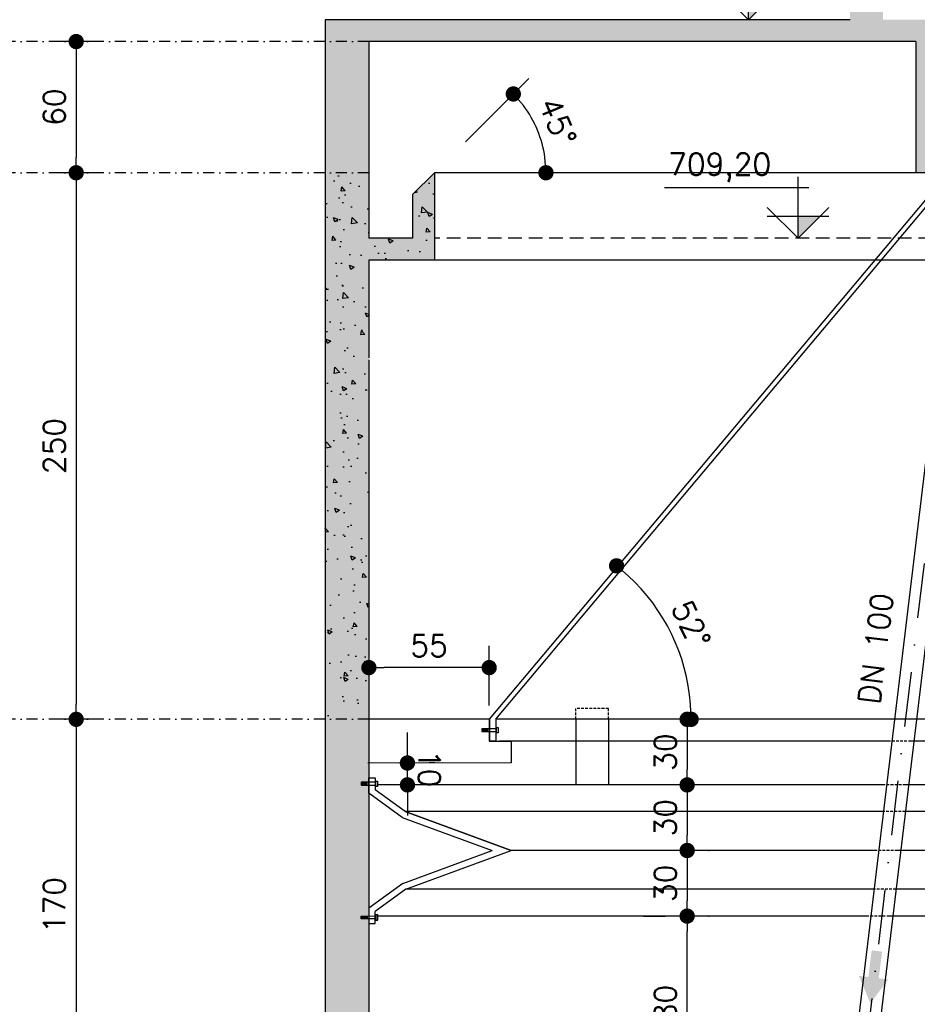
# Model space of a CAD drawing. Extents: x -5456 to -1251, y -1111 to 1859.
# Tile 9 of 24: x -5007 to -4597, y 906 to 1357. Entities that reach past the tile are written whole.
import ezdxf

# ---------------------------------------------------------------- set-up
doc = ezdxf.new("R2010")
doc.units = 0
doc.header["$LTSCALE"] = 10
doc.header["$MEASUREMENT"] = 0
for name, pattern in [('DASHDOT', [1, 0.5, -0.25, 0, -0.25]), ('HIDDEN', [0.375, 0.25, -0.125]), ('HIDDEN2', [0.1875, 0.125, -0.0625])]:
    doc.linetypes.add(name, pattern=pattern)
doc.layers.get('0').update_dxf_attribs({"linetype": 'CONTINUOUS'})
doc.layers.get('DEFPOINTS').update_dxf_attribs({"linetype": 'CONTINUOUS'})
for name, color, linetype in [('ELEVAÇÃO', 2, 'CONTINUOUS'), ('HITA', 150, 'CONTINUOUS'), ('PROJEÇAO', 9, 'HIDDEN')]:
    doc.layers.add(name, color=color, linetype=linetype)
doc.styles.add('ROMANS', font='romans.shx')
doc.dimstyles.new('DIM1', dxfattribs={"dimtxt": 10, "dimasz": 7, "dimexe": 10, "dimexo": 20, "dimgap": 5, "dimtad": 1, "dimdec": 0, "dimzin": 0, "dimdsep": 46, "dimtxsty": 'ROMANS', "dimblk": 'DOT', "dimblk1": 'DOT', "dimblk2": 'DOT', "dimsah": 1, "dimcen": 0, "dimclrd": 6, "dimclre": 6, "dimclrt": 2, "dimadec": 0, "dimazin": 0, "dimtfac": 1e-07, "dimtdec": 0, "dimtix": 1, "dimtmove": 2, "dimatfit": 3, "dimldrblk": 'DOT', "dimfxl": 0, "dimtolj": 1, "dimtzin": 0, "dimarcsym": 0})

# ---------------------------------------------------------------- blocks, each defined once
blk = doc.blocks.new('DOT')
at = {"color": 0, "linetype": 'ByBlock'}
blk.add_line((-0.5, 0), (-1, 0), dxfattribs=at)
at = {"color": 0, "linetype": 'ByBlock', "const_width": 0.5}
blk.add_lwpolyline([(-0.25, 0, 1), (0.25, 0, 1)], format="xyb", close=True, dxfattribs=at)
blk = doc.blocks.new('*D61')
at = {"color": 9, "lineweight": -2}
blk.add_arc((-4204.04, 1036.6), 97.49, 134.028, 175.8852, dxfattribs=at)
at = {"layer": 'DEFPOINTS', "color": 0}
for p in [(-4371.34, 1236.6), (-4285.44, 1090.26), (-4819.61, 1036.6), (-4207.95, 1036.6), (-4203.71, 1036.21)]:
    blk.add_point(p, dxfattribs=at)
at = {"color": 9, "lineweight": -2, "xscale": 7, "yscale": 7, "zscale": 7}
for p, rotation in [((-4266.59, 1111.38), 41.97064259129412), ((-4301.53, 1036.6), 267.9426135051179)]:
    blk.add_blockref('DOT', p, dxfattribs=dict(at, rotation=rotation))
at = {"color": 3, "insert": (-4301.42, 1082.11), "char_height": 10, "attachment_point": 5, "rotation": 64.9566, "style": 'ROMANS'}
blk.add_mtext('\\A1;50°', dxfattribs=at)
blk = doc.blocks.new('_DOT')
at = {"color": 0, "linetype": 'ByBlock'}
blk.add_line((-0.5, 0), (-1, 0), dxfattribs=at)
at = {"color": 0, "linetype": 'ByBlock', "const_width": 0.5}
blk.add_lwpolyline([(-0.25, 0, 1), (0.25, 0, 1)], format="xyb", close=True, dxfattribs=at)
blk = doc.blocks.new('*D62')
at = {"color": 9, "lineweight": -2}
blk.add_arc((-4789.4, 1036.6), 89.33, 4.491, 47.3196, dxfattribs=at)
at = {"layer": 'DEFPOINTS', "color": 0}
for p in [(-4632.08, 1236.6), (-4704.1, 1063.12), (-4789.71, 1036.21), (-4785.47, 1036.6), (-4183.81, 1036.6)]:
    blk.add_point(p, dxfattribs=at)
at = {"color": 9, "lineweight": -2, "xscale": 7, "yscale": 7, "zscale": 7}
for p, rotation in [((-4734.17, 1106.81), 139.5651355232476), ((-4700.07, 1036.6), 272.2455062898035)]:
    blk.add_blockref('DOT', p, dxfattribs=dict(at, rotation=rotation))
at = {"color": 3, "insert": (-4700.05, 1080), "char_height": 10, "attachment_point": 5, "rotation": 295.9053, "style": 'ROMANS'}
blk.add_mtext('\\A1;52°', dxfattribs=at)
blk = doc.blocks.new('*D65')
at = {"color": 9, "lineweight": -2}
for p, q in [((-4981.24, 1279.6), (-4981.24, 1043.6)), ((-4970.83, 1036.6), (-4991.24, 1036.6))]:
    blk.add_line(p, q, dxfattribs=at)
at = {"layer": 'DEFPOINTS', "color": 0}
for p in [(-4950.83, 1286.6), (-4981.24, 1036.6), (-4950.83, 1036.6)]:
    blk.add_point(p, dxfattribs=at)
at = {"color": 9, "lineweight": -2, "xscale": 7, "yscale": 7, "zscale": 7}
for p, rotation in [((-4981.24, 1286.6), 90), ((-4981.24, 1036.6), 270)]:
    blk.add_blockref('DOT', p, dxfattribs=dict(at, rotation=rotation))
at = {"color": 3, "insert": (-4991.24, 1161.6), "char_height": 10, "attachment_point": 5, "rotation": 90, "style": 'ROMANS'}
blk.add_mtext('\\A1;250', dxfattribs=at)
blk = doc.blocks.new('*D76')
at = {"color": 9, "lineweight": -2}
for p, q in [((-4970.83, 1036.6), (-4991.24, 1036.6)), ((-4981.24, 1029.6), (-4981.24, 873.6)), ((-4970.83, 866.6), (-4991.24, 866.6))]:
    blk.add_line(p, q, dxfattribs=at)
at = {"layer": 'DEFPOINTS', "color": 0}
for p in [(-4950.83, 1036.6), (-4981.24, 866.6), (-4950.83, 866.6)]:
    blk.add_point(p, dxfattribs=at)
at = {"color": 9, "lineweight": -2, "xscale": 7, "yscale": 7, "zscale": 7}
for p, rotation in [((-4981.24, 1036.6), 90), ((-4981.24, 866.6), 270)]:
    blk.add_blockref('DOT', p, dxfattribs=dict(at, rotation=rotation))
at = {"color": 3, "insert": (-4991.24, 951.6), "char_height": 10, "attachment_point": 5, "rotation": 90, "style": 'ROMANS'}
blk.add_mtext('\\A1;170', dxfattribs=at)
blk = doc.blocks.new('*D78')
at = {"color": 9, "lineweight": -2}
for p, q in [((-4690.95, 1006.6), (-4691.89, 1006.6)), ((-4701.89, 999.6), (-4701.89, 983.6)), ((-4690.95, 976.6), (-4691.89, 976.6))]:
    blk.add_line(p, q, dxfattribs=at)
at = {"layer": 'DEFPOINTS', "color": 0}
for p in [(-4710.95, 1006.6), (-4710.95, 976.6), (-4701.89, 976.6)]:
    blk.add_point(p, dxfattribs=at)
at = {"color": 9, "lineweight": -2, "xscale": 7, "yscale": 7, "zscale": 7}
for p, rotation in [((-4701.89, 1006.6), 90), ((-4701.89, 976.6), 270)]:
    blk.add_blockref('DOT', p, dxfattribs=dict(at, rotation=rotation))
at = {"color": 3, "insert": (-4711.89, 991.6), "char_height": 10, "attachment_point": 5, "rotation": 90, "style": 'ROMANS'}
blk.add_mtext('\\A1;30', dxfattribs=at)
blk = doc.blocks.new('*D79')
at = {"color": 9, "lineweight": -2}
for p, q in [((-4721.89, 946.6), (-4711.89, 946.6)), ((-4701.89, 873.6), (-4701.89, 939.6)), ((-4721.89, 866.6), (-4711.89, 866.6))]:
    blk.add_line(p, q, dxfattribs=at)
at = {"layer": 'DEFPOINTS', "color": 0}
for p in [(-4701.89, 946.6), (-4701.89, 946.6), (-4701.89, 866.6)]:
    blk.add_point(p, dxfattribs=at)
at = {"color": 9, "lineweight": -2, "xscale": 7, "yscale": 7, "zscale": 7}
for p, rotation in [((-4701.89, 946.6), 90), ((-4701.89, 866.6), 270)]:
    blk.add_blockref('DOT', p, dxfattribs=dict(at, rotation=rotation))
at = {"color": 3, "insert": (-4711.89, 906.6), "char_height": 10, "attachment_point": 5, "rotation": 90, "style": 'ROMANS'}
blk.add_mtext('\\A1;80', dxfattribs=at)
blk = doc.blocks.new('*D80')
at = {"color": 9, "lineweight": -2}
for p, q in [((-4692.2, 976.6), (-4691.89, 976.6)), ((-4701.89, 969.6), (-4701.89, 953.6)), ((-4692.2, 946.6), (-4691.89, 946.6))]:
    blk.add_line(p, q, dxfattribs=at)
at = {"layer": 'DEFPOINTS', "color": 0}
for p in [(-4712.2, 976.6), (-4712.2, 946.6), (-4701.89, 946.6)]:
    blk.add_point(p, dxfattribs=at)
at = {"color": 9, "lineweight": -2, "xscale": 7, "yscale": 7, "zscale": 7}
for p, rotation in [((-4701.89, 976.6), 90), ((-4701.89, 946.6), 270)]:
    blk.add_blockref('DOT', p, dxfattribs=dict(at, rotation=rotation))
at = {"color": 3, "insert": (-4711.89, 961.6), "char_height": 10, "attachment_point": 5, "rotation": 90, "style": 'ROMANS'}
blk.add_mtext('\\A1;30', dxfattribs=at)
blk = doc.blocks.new('*D81')
at = {"color": 9, "lineweight": -2}
for p, q in [((-4829.8, 1023.62), (-4829.8, 1030.62)), ((-4829.78, 1006.61), (-4829.79, 1016.62)), ((-4817.2, 1016.64), (-4819.79, 1016.64)), ((-4817.19, 1006.63), (-4819.78, 1006.62)), ((-4829.77, 999.61), (-4829.76, 992.61))]:
    blk.add_line(p, q, dxfattribs=at)
at = {"layer": 'DEFPOINTS', "color": 0}
for p in [(-4837.2, 1016.62), (-4829.79, 1016.62), (-4837.19, 1006.6)]:
    blk.add_point(p, dxfattribs=at)
at = {"color": 9, "lineweight": -2, "xscale": 7, "yscale": 7, "zscale": 7}
for p, rotation in [((-4829.79, 1016.62), 270.0686911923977), ((-4829.78, 1006.61), 90.06869119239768)]:
    blk.add_blockref('DOT', p, dxfattribs=dict(at, rotation=rotation))
at = {"color": 3, "insert": (-4819.78, 1014.07), "char_height": 10, "attachment_point": 5, "rotation": 270.0687, "style": 'ROMANS'}
blk.add_mtext('\\A1;10', dxfattribs=at)
blk = doc.blocks.new('*D82')
at = {"color": 9, "lineweight": -2}
for p, q in [((-4792.41, 1042.87), (-4792.41, 1070.25)), ((-4799.41, 1060.25), (-4840.41, 1060.25))]:
    blk.add_line(p, q, dxfattribs=at)
at = {"layer": 'DEFPOINTS', "color": 0}
for p in [(-4847.41, 1060.25), (-4847.41, 1022.87), (-4792.41, 1022.87)]:
    blk.add_point(p, dxfattribs=at)
at = {"color": 9, "lineweight": -2, "xscale": 7, "yscale": 7, "zscale": 7, "rotation": 180}
blk.add_blockref('DOT', (-4847.41, 1060.25), dxfattribs=at)
at = {"color": 9, "lineweight": -2, "xscale": 7, "yscale": 7, "zscale": 7}
blk.add_blockref('DOT', (-4792.41, 1060.25), dxfattribs=at)
at = {"color": 3, "insert": (-4819.91, 1070.25), "char_height": 10, "attachment_point": 5, "style": 'ROMANS'}
blk.add_mtext('\\A1;55', dxfattribs=at)
blk = doc.blocks.new('*D83')
at = {"color": 9, "lineweight": -2}
for p, q in [((-4690.95, 1036.6), (-4691.89, 1036.6)), ((-4701.89, 1029.6), (-4701.89, 1013.6)), ((-4690.95, 1006.6), (-4691.89, 1006.6))]:
    blk.add_line(p, q, dxfattribs=at)
at = {"layer": 'DEFPOINTS', "color": 0}
for p in [(-4710.95, 1036.6), (-4710.95, 1006.6), (-4701.89, 1006.6)]:
    blk.add_point(p, dxfattribs=at)
at = {"color": 9, "lineweight": -2, "xscale": 7, "yscale": 7, "zscale": 7}
for p, rotation in [((-4701.89, 1036.6), 90), ((-4701.89, 1006.6), 270)]:
    blk.add_blockref('DOT', p, dxfattribs=dict(at, rotation=rotation))
at = {"color": 3, "insert": (-4711.89, 1021.6), "char_height": 10, "attachment_point": 5, "rotation": 90, "style": 'ROMANS'}
blk.add_mtext('\\A1;30', dxfattribs=at)
blk = doc.blocks.new('*D84')
at = {"color": 9, "lineweight": -2}
for p, q in [((-4847.41, 1366.6), (-4847.41, 1482.98)), ((-4627.41, 1431.6), (-4627.41, 1482.98)), ((-4634.41, 1472.98), (-4840.41, 1472.98))]:
    blk.add_line(p, q, dxfattribs=at)
at = {"layer": 'DEFPOINTS', "color": 0}
for p in [(-4847.41, 1472.98), (-4627.41, 1411.6), (-4847.41, 1346.6)]:
    blk.add_point(p, dxfattribs=at)
at = {"color": 9, "lineweight": -2, "xscale": 7, "yscale": 7, "zscale": 7, "rotation": 180}
blk.add_blockref('DOT', (-4847.41, 1472.98), dxfattribs=at)
at = {"color": 9, "lineweight": -2, "xscale": 7, "yscale": 7, "zscale": 7}
blk.add_blockref('DOT', (-4627.41, 1472.98), dxfattribs=at)
at = {"color": 3, "insert": (-4737.41, 1482.98), "char_height": 10, "attachment_point": 5, "style": 'ROMANS'}
blk.add_mtext('\\A1;220', dxfattribs=at)
blk = doc.blocks.new('*D85')
at = {"color": 9, "lineweight": -2}
blk.add_line((-4803.27, 1300.75), (-4774.31, 1329.71), dxfattribs=at)
blk.add_arc((-4817.41, 1286.6), 50.96, 7.8766, 37.1234, dxfattribs=at)
at = {"layer": 'DEFPOINTS', "color": 0}
for p in [(-4768.19, 1299.79), (-4817.41, 1286.6), (-4817.41, 1286.6), (-4667.41, 1286.6), (-4827.41, 1276.6)]:
    blk.add_point(p, dxfattribs=at)
at = {"color": 9, "lineweight": -2, "xscale": 7, "yscale": 7, "zscale": 7}
for p, rotation in [((-4781.38, 1322.64), 131.0616926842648), ((-4766.45, 1286.6), 273.9383073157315)]:
    blk.add_blockref('DOT', p, dxfattribs=dict(at, rotation=rotation))
at = {"color": 3, "insert": (-4761.09, 1309.93), "char_height": 10, "attachment_point": 5, "rotation": 292.5, "style": 'ROMANS'}
blk.add_mtext('\\A1;45°', dxfattribs=at)
blk = doc.blocks.new('*D94')
at = {"color": 9, "lineweight": -2}
for p, q in [((-4970.83, 1346.6), (-4991.24, 1346.6)), ((-4981.24, 1339.6), (-4981.24, 1293.6)), ((-4970.83, 1286.6), (-4991.24, 1286.6))]:
    blk.add_line(p, q, dxfattribs=at)
at = {"layer": 'DEFPOINTS', "color": 0}
for p in [(-4950.83, 1346.6), (-4981.24, 1286.6), (-4950.83, 1286.6)]:
    blk.add_point(p, dxfattribs=at)
at = {"color": 9, "lineweight": -2, "xscale": 7, "yscale": 7, "zscale": 7}
for p, rotation in [((-4981.24, 1346.6), 90), ((-4981.24, 1286.6), 270)]:
    blk.add_blockref('DOT', p, dxfattribs=dict(at, rotation=rotation))
at = {"color": 3, "insert": (-4991.24, 1316.6), "char_height": 10, "attachment_point": 5, "rotation": 90, "style": 'ROMANS'}
blk.add_mtext('\\A1;60', dxfattribs=at)

msp = doc.modelspace()

# ---------------------------------------------------------------- hatches: boundary and pattern name
h = msp.add_hatch()
h.set_pattern_fill('AR-CONC', color=9, scale=3, style=0)
h.set_pattern_definition([(130, (-8342.223, -3316.469), (-21.517805, -1.882564), [2.25, -24.75]), (185, (-8342.223, -3316.469), (4.16254, 22.565764), [1.8, -19.8]), (79.5486, (-8344.016, -3316.625), (-17.35528, 20.683186), [1.912206, -21.03426]), (133.8158, (-8342.223, -3310.469), (-32.01723, -4.96557), [3.375, -37.125]), (83.3644, (-8344.89, -3310.882), (-28.03988, 29.22354), [2.86831, -31.55139]), (188.8158, (-8342.223, -3310.47), (-28.03986, 29.22356), [2.7, -29.7]), (159, (-8345.223, -3311.969), (-17.90721, -12.078567), [2.25, -24.75]), (214, (-8345.223, -3311.969), (-7.29946, 21.7545), [1.8, -19.8]), (108.5486, (-8346.716, -3312.975), (-25.20668, 9.675915), [1.912206, -21.03426]), (142.5, (-8342.223, -3316.4686), (-0.364796, 9.986816), [0, -19.56, 0, -20.1, 0, -19.875]), (172.5, (-8342.223, -3316.469), (-7.892086, 11.832351), [0, -11.46, 0, -19.11, 0, -7.575]), (212.5, (-8335.533, -3316.469), (-16.014673, -0.676646), [0, -7.5, 0, -23.4, 0, -31.05]), (222.5, (-8332.533, -3316.469), (-17.495585, 3.00315), [0, -9.75, 0, -15.54, 0, -22.05])])
h.paths.add_polyline_path([(-4867.41, 1346.6), (-4847.41, 1346.6), (-4847.41, 1286.6), (-4867.41, 1286.6)], flags=16)
h.paths.add_polyline_path([(-4867.41, 1266.6), (-4867.41, 1286.6), (-4847.41, 1286.6), (-4847.41, 1256.6), (-4827.41, 1256.6), (-4827.41, 1276.6), (-4817.41, 1286.6), (-4817.41, 1246.6), (-4847.41, 1246.6), (-4847.41, 1201.92), (-4847.41, 1036.6), (-4867.41, 1036.6)], flags=17)
h.paths.add_polyline_path([(-4867.41, 1036.6), (-4847.86, 1036.6), (-4847.86, 1036.6), (-4847.86, 1036.6), (-4847.41, 1036.6), (-4847.41, 1007.79), (-4851.01, 1007.79), (-4851.01, 1006.43), (-4847.41, 1006.43), (-4847.41, 1002.77), (-4847.41, 946.65), (-4850.94, 946.64), (-4850.94, 945.28), (-4847.41, 945.29), (-4847.41, 943.18), (-4847.41, 866.6), (-4867.41, 866.6)], flags=17)
h.paths.add_polyline_path([(-4867.41, 866.6), (-4847.41, 866.6), (-4847.41, 831.6), (-4867.41, 831.6)], flags=17)
h.paths.add_polyline_path([(-4867.41, 831.6), (-4847.41, 831.6), (-4847.41, 706.6), (-4867.41, 706.6)], flags=17)
h.paths.add_polyline_path([(-4867.41, 706.6), (-4847.41, 706.6), (-4847.41, 646.6), (-4651.65, 646.6), (-4651.65, 642.32), (-4650.15, 642.32), (-4650.15, 646.6), (-4498.32, 646.6), (-4498.32, 642.32), (-4496.82, 642.32), (-4496.82, 646.6), (-4344.67, 646.6), (-4344.67, 642.32), (-4343.17, 642.32), (-4343.17, 646.6), (-4147.41, 646.6), (-4147.41, 945.55), (-4143.91, 945.56), (-4143.92, 946.91), (-4147.41, 946.9), (-4147.41, 1006.43), (-4144.08, 1006.43), (-4144.08, 1007.79), (-4147.41, 1007.79), (-4147.41, 1246.6), (-4177.41, 1246.6), (-4177.41, 1286.6), (-4167.41, 1276.6), (-4167.41, 1256.6), (-4147.41, 1256.6), (-4147.41, 1346.6), (-4376.74, 1346.6), (-4367.41, 1365.74), (-4367.41, 1356.6), (-3907.41, 1356.6), (-3907.41, 1401.6), (-3907.41, 1411.6), (-3897.41, 1411.6), (-3897.41, 1407.6), (-3892.41, 1407.6), (-3892.41, 1356.6), (-3862.41, 1356.6), (-3862.41, 1376.6), (-3852.41, 1366.6), (-3852.41, 1356.6), (-3848.69, 1356.6), (-3849.89, 1346.6), (-3862.41, 1346.6), (-3862.41, 1295.04), (-3872.33, 1295.04), (-3872.33, 1292.04), (-3862.41, 1292.04), (-3862.41, 1286.6), (-3877.41, 1286.6), (-3877.41, 1346.6), (-4127.41, 1346.6), (-4127.41, 1256.6), (-4107.41, 1256.6), (-4107.41, 1276.6), (-4097.41, 1286.6), (-4097.41, 1246.6), (-4127.41, 1246.6), (-4127.41, 1007.79), (-4131.01, 1007.79), (-4131.01, 1006.43), (-4127.41, 1006.43), (-4127.41, 950.25), (-4127.51, 950.18), (-4127.51, 946.65), (-4130.94, 946.64), (-4130.94, 945.28), (-4127.5, 945.29), (-4127.5, 943.18), (-4127.41, 943.18), (-4127.41, 646.6), (-3931.65, 646.6), (-3931.65, 642.32), (-3930.15, 642.32), (-3930.15, 646.6), (-3778.32, 646.6), (-3778.32, 642.32), (-3776.82, 642.32), (-3776.82, 646.6), (-3665.4, 646.6, 0.132437), (-3657.33, 634.35), (-3660.49, 626.6), (-4867.41, 626.6)])
h.paths.add_polyline_path([(-3611.88, 646.6), (-3427.41, 646.6), (-3427.41, 936.77), (-3407.41, 919.48), (-3407.41, 626.6), (-3660.49, 626.6), (-3657.33, 634.35, 0.538906)])
h.paths.add_polyline_path([(-3427.41, 992.76, 0.208186), (-3407.41, 1019.93), (-3407.41, 919.48), (-3427.41, 936.77), (-3427.41, 945.55), (-3423.97, 945.56), (-3423.98, 946.91), (-3427.41, 946.9)])
h.paths.add_polyline_path([(-3427.41, 1065.88, -0.208186), (-3407.41, 1038.71), (-3407.41, 1019.93, -0.208186), (-3427.41, 992.76), (-3427.41, 1006.43), (-3424.27, 1006.43), (-3424.27, 1007.79), (-3427.41, 1007.79)])
h.paths.add_polyline_path([(-3407.41, 1083.57), (-3407.41, 1038.71, 0.137731), (-3418.33, 1058.79)])
h.paths.add_polyline_path([(-3427.41, 1246.6), (-3457.41, 1246.6), (-3457.41, 1286.6), (-3447.41, 1276.6), (-3447.41, 1256.6), (-3427.41, 1256.6), (-3427.41, 1346.6), (-3520.23, 1346.6), (-3518.08, 1356.6), (-3407.41, 1356.6), (-3407.41, 1083.57), (-3418.33, 1058.79, 0.06849), (-3427.41, 1065.88)])
h.paths.add_polyline_path([(-3647.41, 1367.17), (-3647.41, 1356.6), (-3518.08, 1356.6), (-3520.23, 1346.6), (-3657.15, 1346.6)])
h.paths.add_polyline_path([(-3662.41, 1407.6), (-3657.41, 1407.6), (-3657.41, 1411.6), (-3647.41, 1411.6), (-3647.41, 1401.6), (-3647.41, 1367.17), (-3657.15, 1346.6), (-3677.41, 1346.6), (-3677.41, 1320.46, 0.135637), (-3692.41, 1321.04), (-3692.41, 1346.6), (-3704.94, 1346.6), (-3706.14, 1356.6), (-3702.41, 1356.6), (-3702.41, 1366.6), (-3692.41, 1376.6), (-3692.41, 1356.6), (-3662.41, 1356.6)])
h.paths.add_polyline_path([(-3692.41, 1321.04, -0.135637), (-3677.41, 1320.46), (-3677.41, 1286.6), (-3692.41, 1286.6), (-3692.41, 1292.04), (-3682.49, 1292.04), (-3682.49, 1295.04), (-3692.41, 1295.04)], flags=17)
h.paths.add_polyline_path([(-3732.41, 1407.6), (-3722.41, 1407.6), (-3722.41, 1356.6), (-3732.41, 1356.6)], flags=16)
h.paths.add_polyline_path([(-3732.41, 1356.6), (-3722.41, 1356.6), (-3716.21, 1356.6), (-3715.01, 1346.6), (-3732.41, 1346.6)], flags=16)
h.paths.add_polyline_path([(-3832.41, 1407.6), (-3822.41, 1407.6), (-3822.41, 1356.6), (-3832.41, 1356.6)], flags=16)
h.paths.add_polyline_path([(-3838.61, 1356.6), (-3832.41, 1356.6), (-3822.41, 1356.6), (-3822.41, 1346.6), (-3839.82, 1346.6)], flags=16)
h.paths.add_polyline_path([(-4382.41, 1407.6), (-4377.41, 1407.6), (-4377.41, 1411.6), (-4367.41, 1411.6), (-4367.41, 1401.6), (-4367.41, 1365.74), (-4376.74, 1346.6), (-4397.41, 1346.6), (-4397.41, 1320.46, 0.135637), (-4412.41, 1321.04), (-4412.41, 1346.6), (-4424.94, 1346.6), (-4426.14, 1356.6), (-4422.41, 1356.6), (-4422.41, 1366.6), (-4412.41, 1376.6), (-4412.41, 1356.6), (-4382.41, 1356.6)], flags=17)
h.paths.add_polyline_path([(-4412.41, 1321.04, -0.135637), (-4397.41, 1320.46), (-4397.41, 1286.6), (-4412.41, 1286.6), (-4412.41, 1292.04), (-4402.49, 1292.04), (-4402.49, 1295.04), (-4412.41, 1295.04)], flags=17)
h.paths.add_polyline_path([(-4452.41, 1407.6), (-4442.41, 1407.6), (-4442.41, 1356.6), (-4452.41, 1356.6)], flags=17)
h.paths.add_polyline_path([(-4452.41, 1356.6), (-4442.41, 1356.6), (-4436.21, 1356.6), (-4435.01, 1346.6), (-4452.41, 1346.6)], flags=17)
h.paths.add_polyline_path([(-4552.41, 1407.6), (-4542.41, 1407.6), (-4542.41, 1356.6), (-4552.41, 1356.6)], flags=17)
h.paths.add_polyline_path([(-4597.41, 1346.6), (-4847.41, 1346.6), (-4867.41, 1346.6), (-4867.41, 1356.6), (-4627.41, 1356.6), (-4627.41, 1401.6), (-4627.41, 1411.6), (-4617.41, 1411.6), (-4617.41, 1407.6), (-4612.41, 1407.6), (-4612.41, 1356.6), (-4582.41, 1356.6), (-4582.41, 1376.6), (-4572.41, 1366.6), (-4572.41, 1356.6), (-4568.69, 1356.6), (-4569.89, 1346.6), (-4582.41, 1346.6), (-4582.41, 1295.04), (-4592.33, 1295.04), (-4592.33, 1292.04), (-4582.41, 1292.04), (-4582.41, 1286.6), (-4597.41, 1286.6)], flags=17)
h.paths.add_polyline_path([(-4558.61, 1356.6), (-4552.41, 1356.6), (-4542.41, 1356.6), (-4542.41, 1346.6), (-4559.82, 1346.6)], flags=17)
h.paths.add_polyline_path([(-4014.74, 1341.72), (-4014.74, 1361.48), (-4029.74, 1361.48), (-4029.74, 1341.72)], flags=25)
h = msp.add_hatch()
h.set_pattern_fill('AR-CONC', color=9, scale=3, style=0)
h.set_pattern_definition([(130, (-6773.341, 422.594), (-21.5178, -1.88256), [2.25, -24.75]), (185, (-6773.34, 422.594), (4.16254, 22.56576), [1.8, -19.8]), (79.5486, (-6775.134, 422.437), (-17.35528, 20.68319), [1.9122, -21.03426]), (133.8158, (-6773.34, 428.594), (-32.01723, -4.96557), [3.375, -37.125]), (83.3644, (-6776.01, 428.18), (-28.0399, 29.22354), [2.8683, -31.5514]), (188.8158, (-6773.34, 428.594), (-28.03986, 29.22356), [2.7, -29.7]), (159, (-6776.341, 427.094), (-17.90721, -12.07857), [2.25, -24.75]), (214, (-6776.34, 427.094), (-7.29946, 21.7545), [1.8, -19.8]), (108.5486, (-6777.833, 426.087), (-25.20668, 9.67591), [1.9122, -21.03426]), (142.5, (-6773.341, 422.594), (-0.364796, 9.986816), [0, -19.56, 0, -20.1, 0, -19.875]), (172.5, (-6773.341, 422.594), (-7.892086, 11.83235), [0, -11.46, 0, -19.11, 0, -7.575]), (212.5, (-6766.651, 422.594), (-16.014673, -0.676646), [0, -7.5, 0, -23.4, 0, -31.05]), (222.5, (-6763.651, 422.594), (-17.495585, 3.00315), [0, -9.75, 0, -15.54, 0, -22.05])])
h.paths.add_polyline_path([(-4867.41, 1286.6), (-4847.41, 1286.6), (-4847.41, 1256.6), (-4827.41, 1256.6), (-4827.41, 1276.6), (-4817.41, 1286.6), (-4817.41, 1246.6), (-4847.41, 1246.6), (-4847.41, 1036.6), (-4867.41, 1036.6)])
h = msp.add_hatch()
h.set_pattern_fill('AR-CONC', color=9, scale=3, style=0)
h.set_pattern_definition([(50, (0, 0), (21.517805, -1.882564), [2.25, -24.75]), (355, (0, 0), (-4.16254, 22.56576), [1.8, -19.8]), (100.4514, (1.793, -0.157), (17.35528, 20.68319), [1.91221, -21.03426]), (46.1842, (0, 6), (32.01723, -4.96557), [3.375, -37.125]), (96.6356, (2.668, 5.586), (28.03988, 29.22354), [2.8683, -31.5514]), (351.1842, (0, 6), (28.03986, 29.22356), [2.7, -29.7]), (21, (3, 4.5), (17.90721, -12.078567), [2.25, -24.75]), (326, (3, 4.5), (7.29946, 21.7545), [1.8, -19.8]), (71.4514, (4.492, 3.493), (25.20668, 9.675915), [1.91221, -21.03426]), (37.5, (0, 0), (0.364796, 9.986816), [0, -19.56, 0, -20.1, 0, -19.875]), (7.5, (0, 0), (7.892086, 11.832351), [0, -11.46, 0, -19.11, 0, -7.575]), (327.5, (-6.69, 0), (16.014673, -0.676646), [0, -7.5, 0, -23.4, 0, -31.05]), (317.5, (-9.69, 0), (17.495585, 3.00315), [0, -9.75, 0, -15.54, 0, -22.05])])
h.paths.add_polyline_path([(-4847.41, 945.29), (-4850.94, 945.28), (-4850.94, 946.64), (-4847.41, 946.65), (-4847.41, 950.25), (-4847.41, 1006.43), (-4851.01, 1006.43), (-4851.01, 1007.79), (-4847.41, 1007.79), (-4847.41, 1009.89), (-4847.41, 1036.6), (-4867.41, 1036.6), (-4867.41, 866.6), (-4847.41, 866.6)])
h.paths.add_polyline_path([(-4847.41, 866.6), (-4867.41, 866.6), (-4867.41, 831.6), (-4847.41, 831.6)])
h.paths.add_polyline_path([(-4847.41, 831.6), (-4867.41, 831.6), (-4867.41, 706.6), (-4847.41, 706.6)])
h.paths.add_polyline_path([(-4847.41, 706.6), (-4867.41, 706.6), (-4867.41, 646.6), (-4887.41, 646.6), (-4887.41, 626.6), (-4147.43, 626.6), (-4147.41, 646.6), (-4343.17, 646.6), (-4343.17, 642.32), (-4344.67, 642.32), (-4344.67, 646.6), (-4496.82, 646.6), (-4496.82, 642.32), (-4498.32, 642.32), (-4498.32, 646.6), (-4535.34, 646.6), (-4535.34, 646.6), (-4535.34, 646.6), (-4650.15, 646.6), (-4650.15, 642.32), (-4651.65, 642.32), (-4651.65, 646.6), (-4847.41, 646.6)])
at = {"linetype": 'Continuous'}
msp.add_hatch(color=1, dxfattribs=at).paths.add_polyline_path([(-4614.28, 918.14), (-4609.92, 917.6), (-4618.11, 906.76), (-4623.4, 919.27), (-4619.04, 918.73), (-4617.53, 930.95), (-4612.76, 930.36)])
at = {"layer": 'ELEVAÇÃO'}
for points in [[(-4673.8, 1366.75), (-4663.66, 1366.75), (-4673.8, 1356.6)], [(-4651.2, 1266.75), (-4641.06, 1266.75), (-4651.2, 1256.6)]]:
    msp.add_hatch(color=256, dxfattribs=at).paths.add_polyline_path(points)

# ---------------------------------------------------------------- linework, layer by layer
at = {"color": 5}
for p, q in [((-4627.41, 1356.6), (-4867.41, 1356.6)), ((-4867.41, 1356.6), (-4867.41, 1256.6)), ((-4597.41, 1346.6), (-4847.41, 1346.6)), ((-4847.41, 1346.6), (-4847.41, 1256.6)), ((-4597.41, 1346.6), (-4597.41, 1286.6)), ((-4582.41, 1286.6), (-4597.41, 1286.6)), ((-4867.41, 1266.6), (-4867.41, 646.6)), ((-4867.41, 1266.6), (-4867.41, 1201.92)), ((-4847.41, 1266.6), (-4847.41, 1256.6)), ((-4847.41, 1246.6), (-4847.41, 1201.92)), ((-4847.41, 1201.06), (-4847.41, 646.6))]:
    msp.add_line(p, q, dxfattribs=at)
at = {"color": 9, "linetype": 'DASHDOT', "ltscale": 5}
msp.add_line((-4563.65, 1356.59), (-4643.42, 692.87), dxfattribs=at)
at = {"color": 3}
for p, q in [((-4568.69, 1356.57), (-4637.47, 783.2)), ((-4558.61, 1356.6), (-4627.67, 782.02)), ((-4792.23, 1036.6), (-4582.41, 1286.6)), ((-4789.41, 1036.6), (-4580.41, 1285.63)), ((-4792.41, 1036.6), (-4847.86, 1036.6)), ((-4792.41, 1036.6), (-4792.4, 1026.6)), ((-4792.23, 1036.6), (-4792.23, 1026.77)), ((-4789.41, 1036.6), (-4789.41, 1026.77)), ((-4792.4, 1026.6), (-4782.4, 1026.6)), ((-4792.23, 1026.77), (-4789.41, 1026.77)), ((-4782.4, 1026.6), (-4782.39, 1016.66)), ((-4782.39, 1016.67), (-4847.86, 1016.6)), ((-4847.41, 1009.89), (-4844.58, 1009.89)), ((-4847.41, 1002.77), (-4847.41, 1009.89)), ((-4844.58, 1009.89), (-4844.58, 1004.42)), ((-4830.8, 994.4), (-4844.58, 1004.42)), ((-4832.23, 991.73), (-4847.41, 1002.77)), ((-4832.23, 991.73), (-4791.1, 976.6)), ((-4612.13, 994.4), (-4830.97, 994.4)), ((-4782.41, 976.6), (-4830.8, 994.4)), ((-4830.8, 994.4), (-4782.41, 976.6)), ((-4502.86, 994.4), (-4602.15, 994.4)), ((-4831.94, 961.56), (-4791.1, 976.6)), ((-4830.51, 958.89), (-4782.41, 976.6)), ((-4831.94, 961.56), (-4847.41, 950.25)), ((-4830.51, 958.89), (-4844.51, 948.66)), ((-4616.39, 958.89), (-4830.51, 958.89)), ((-4502.86, 958.89), (-4606.41, 958.89)), ((-4847.41, 950.25), (-4847.41, 943.18)), ((-4844.5, 943.19), (-4844.51, 948.66)), ((-4847.41, 943.18), (-4844.5, 943.19))]:
    msp.add_line(p, q, dxfattribs=at)
at = {"color": 9, "linetype": 'DASHDOT'}
for p, q in [((-4847.41, 1346.6), (-5024.4, 1346.6)), ((-4847.41, 1286.6), (-5024.4, 1286.6)), ((-4847.41, 1036.6), (-5024.4, 1036.6))]:
    msp.add_line(p, q, dxfattribs=at)
at = {"color": 5, "linetype": 'Continuous'}
for p, q in [((-4827.41, 1276.6), (-4817.41, 1286.6)), ((-4827.41, 1276.6), (-4817.41, 1286.6)), ((-4817.41, 1286.6), (-4817.41, 1246.6)), ((-4827.41, 1276.6), (-4827.41, 1256.6)), ((-4827.41, 1256.6), (-4847.41, 1256.6)), ((-4817.41, 1246.6), (-4847.41, 1246.6))]:
    msp.add_line(p, q, dxfattribs=at)
at = {"color": 7}
for p, q in [((-4597.41, 1286.6), (-4817.41, 1286.6)), ((-4177.41, 1246.6), (-4817.41, 1246.6)), ((-4202.6, 1036.6), (-4789.41, 1036.6)), ((-4752.86, 1036.6), (-4752.86, 1006.6)), ((-4737.86, 1036.6), (-4737.86, 1006.6)), ((-4795.61, 1030.97), (-4795.61, 1032.32)), ((-4795.32, 1030.97), (-4795.32, 1032.32)), ((-4795.32, 1030.97), (-4795.32, 1032.32)), ((-4795.04, 1030.97), (-4795.04, 1032.32)), ((-4795.04, 1030.97), (-4795.04, 1032.32)), ((-4794.75, 1030.97), (-4794.75, 1032.32)), ((-4794.75, 1030.97), (-4794.75, 1032.32)), ((-4794.46, 1030.97), (-4794.46, 1032.32)), ((-4794.46, 1030.97), (-4794.46, 1032.32)), ((-4794.17, 1030.97), (-4794.17, 1032.32)), ((-4794.17, 1030.97), (-4794.17, 1032.32)), ((-4793.88, 1030.97), (-4793.88, 1032.32)), ((-4793.88, 1030.97), (-4793.88, 1032.32)), ((-4793.59, 1030.97), (-4793.59, 1032.32)), ((-4793.59, 1030.97), (-4793.59, 1032.32)), ((-4793.3, 1030.97), (-4793.3, 1032.32)), ((-4793.3, 1030.97), (-4793.3, 1032.32)), ((-4793.01, 1030.97), (-4793.01, 1032.32)), ((-4609.5, 1026.6), (-4787.67, 1026.6)), ((-4737.86, 1026.6), (-4752.86, 1026.6)), ((-4502.86, 1026.6), (-4599.5, 1026.6)), ((-4850.83, 1006.43), (-4850.83, 1007.79)), ((-4850.54, 1006.43), (-4850.54, 1007.79)), ((-4850.54, 1006.43), (-4850.54, 1007.79)), ((-4850.25, 1006.43), (-4850.25, 1007.79)), ((-4850.25, 1006.43), (-4850.25, 1007.79)), ((-4849.96, 1006.43), (-4849.96, 1007.79)), ((-4849.96, 1006.43), (-4849.96, 1007.79)), ((-4849.67, 1006.43), (-4849.67, 1007.79)), ((-4849.67, 1006.43), (-4849.67, 1007.79)), ((-4849.38, 1006.43), (-4849.38, 1007.79)), ((-4849.38, 1006.43), (-4849.38, 1007.79)), ((-4849.09, 1006.43), (-4849.09, 1007.79)), ((-4849.09, 1006.43), (-4849.09, 1007.79)), ((-4848.8, 1006.43), (-4848.8, 1007.79)), ((-4848.8, 1006.43), (-4848.8, 1007.79)), ((-4848.51, 1006.43), (-4848.51, 1007.79)), ((-4848.51, 1006.43), (-4848.51, 1007.79)), ((-4848.23, 1006.43), (-4848.23, 1007.79)), ((-4611.97, 1006.6), (-4843.46, 1006.6)), ((-4737.86, 1006.6), (-4752.86, 1006.6)), ((-4502.86, 1006.6), (-4601.98, 1006.6)), ((-4615.68, 976.6), (-4782.41, 976.6)), ((-4502.86, 976.6), (-4605.69, 976.6)), ((-4850.75, 946.64), (-4850.75, 945.28)), ((-4850.47, 946.64), (-4850.46, 945.28)), ((-4850.18, 946.64), (-4850.17, 945.28)), ((-4849.89, 946.64), (-4849.88, 945.28)), ((-4849.6, 946.64), (-4849.6, 945.28)), ((-4849.31, 946.64), (-4849.31, 945.28)), ((-4849.02, 946.64), (-4849.02, 945.29)), ((-4848.73, 946.64), (-4848.73, 945.29)), ((-4848.44, 946.64), (-4848.44, 945.29)), ((-4848.15, 946.64), (-4848.15, 945.29)), ((-4619.39, 946.6), (-4843.39, 946.6)), ((-4502.86, 946.6), (-4609.41, 946.6))]:
    msp.add_line(p, q, dxfattribs=at)
at = {"color": 7, "linetype": 'HIDDEN2'}
for p, q in [((-4737.86, 1041.6), (-4752.86, 1041.6)), ((-4752.86, 1036.6), (-4752.86, 1041.6)), ((-4737.86, 1036.6), (-4737.86, 1041.6)), ((-4599.5, 1026.6), (-4609.5, 1026.6)), ((-4601.98, 1006.6), (-4611.97, 1006.6)), ((-4605.69, 976.6), (-4615.68, 976.6)), ((-4609.41, 946.6), (-4619.39, 946.6))]:
    msp.add_line(p, q, dxfattribs=at)
at = {"color": 3, "linetype": 'HIDDEN2'}
for p, q in [((-4602.15, 994.4), (-4612.13, 994.4)), ((-4606.41, 958.89), (-4616.39, 958.89))]:
    msp.add_line(p, q, dxfattribs=at)
at = {"color": 7}
for points in [[(-4789.02, 1032.32), (-4795.8, 1032.32), (-4795.8, 1030.97), (-4789.02, 1030.97)], [(-4789.02, 1032.83), (-4788.25, 1032.83), (-4788.25, 1030.37), (-4789.02, 1030.37)], [(-4844.24, 1007.79), (-4851.01, 1007.79), (-4851.01, 1006.43), (-4844.24, 1006.43)], [(-4844.24, 1008.29), (-4843.46, 1008.29), (-4843.46, 1005.84), (-4844.24, 1005.84)], [(-4844.16, 945.3), (-4850.94, 945.28), (-4850.94, 946.64), (-4844.16, 946.65)], [(-4844.16, 944.79), (-4843.39, 944.79), (-4843.39, 947.25), (-4844.17, 947.25)]]:
    msp.add_lwpolyline(points, close=True, dxfattribs=at)
at = {"layer": 'DEFPOINTS', "color": 0, "linetype": 'ByBlock'}
msp.add_point((-4732.41, 1346.6), dxfattribs=at)
at = {"layer": 'ELEVAÇÃO', "color": 3, "linetype": 'Continuous'}
for p, q in [((-4673.8, 1356.6), (-4673.8, 1384.72)), ((-4673.8, 1356.6), (-4687.94, 1370.75)), ((-4673.8, 1356.6), (-4659.66, 1370.75)), ((-4651.2, 1256.6), (-4651.2, 1284.72)), ((-4646.2, 1279.72), (-4712.25, 1279.72)), ((-4651.2, 1256.6), (-4665.34, 1270.75)), ((-4651.2, 1256.6), (-4637.06, 1270.75)), ((-4665.34, 1266.75), (-4637.06, 1266.75))]:
    msp.add_line(p, q, dxfattribs=at)
at = {"layer": 'HITA', "color": 5}
msp.add_line((-4847.41, 1199.43), (-4847.41, 666.6), dxfattribs=at)
at = {"layer": 'PROJEÇAO', "ltscale": 2.5}
msp.add_line((-4177.41, 1256.6), (-4817.41, 1256.6), dxfattribs=at)

# ---------------------------------------------------------------- texts
at = {"color": 3, "style": 'ROMANS'}
msp.add_text('709,20', height=10, dxfattribs=at).set_placement((-4710.59, 1285.52))
msp.add_text('DN 100 ', height=10, rotation=82.9374, dxfattribs=at).set_placement((-4613.86, 1043.04))

# ---------------------------------------------------------------- dimensions: what is measured, and where the dimension line sits
at = {"color": 2}
for base, p1, p2, angle, override, picture, middle in [((-4847.41, 1472.98), (-4627.41, 1411.6), (-4847.41, 1346.6), 180, {"dimclrd": 9, "dimclre": 9, "dimclrt": 3}, '*D84', (-4737.41, 1482.98)), ((-4981.24, 1286.6), (-4950.83, 1346.6), (-4950.83, 1286.6), 90, {"dimclrd": 9, "dimclre": 9, "dimclrt": 3}, '*D94', (-4991.24, 1316.6)), ((-4981.24, 1036.6), (-4950.83, 1286.6), (-4950.83, 1036.6), 90, {"dimse1": 1, "dimclrd": 9, "dimclre": 9, "dimclrt": 3}, '*D65', (-4991.24, 1161.6)), ((-4847.41, 1060.25), (-4792.41, 1022.87), (-4847.41, 1022.87), 180, {"dimse2": 1, "dimclrd": 9, "dimclre": 9, "dimclrt": 3}, '*D82', (-4819.91, 1070.25)), ((-4981.24, 866.6), (-4950.83, 1036.6), (-4950.83, 866.6), 90, {"dimclrd": 9, "dimclre": 9, "dimclrt": 3}, '*D76', (-4991.24, 951.6)), ((-4701.89, 946.6), (-4701.89, 866.6), (-4701.89, 946.6), 90, {"dimclrd": 9, "dimclre": 9, "dimclrt": 3}, '*D79', (-4711.89, 906.6))]:
    dim = msp.add_linear_dim(base=base, p1=p1, p2=p2, angle=angle, dimstyle='DIM1', override=override, dxfattribs=at)
    dim.commit()
    dim.dimension.update_dxf_attribs({"geometry": picture, "text_midpoint": middle})
for base, line1, line2, picture, middle in [((-4768.19, 1299.79), ((-4667.41, 1286.6), (-4817.41, 1286.6)), ((-4827.41, 1276.6), (-4817.41, 1286.6)), '*D85', (-4761.09, 1309.93)), ((-4285.44, 1090.26), ((-4203.71, 1036.21), (-4371.34, 1236.6)), ((-4819.61, 1036.6), (-4207.95, 1036.6)), '*D61', (-4301.42, 1082.11)), ((-4704.1, 1063.12), ((-4789.71, 1036.21), (-4632.08, 1236.6)), ((-4183.81, 1036.6), (-4785.47, 1036.6)), '*D62', (-4700.05, 1080))]:
    dim = msp.add_angular_dim_2l(base=base, line1=line1, line2=line2, dimstyle='DIM1', override={"dimclrd": 9, "dimclre": 9, "dimclrt": 3}, dxfattribs=at)
    dim.commit()
    dim.dimension.update_dxf_attribs({"geometry": picture, "text_midpoint": middle})
for p1, p2, distance, picture, middle in [((-4710.95, 1036.6), (-4710.95, 1006.6), 9.06, '*D83', (-4711.89, 1021.6)), ((-4710.95, 1006.6), (-4710.95, 976.6), 9.06, '*D78', (-4711.89, 991.6)), ((-4712.2, 976.6), (-4712.2, 946.6), 10.31, '*D80', (-4711.89, 961.6))]:
    dim = msp.add_aligned_dim(p1=p1, p2=p2, distance=distance, dimstyle='DIM1', override={"dimclrd": 9, "dimclre": 9, "dimclrt": 3}, dxfattribs=at)
    dim.commit()
    dim.dimension.update_dxf_attribs({"geometry": picture, "text_midpoint": middle})
dim = msp.add_linear_dim(base=(-4829.79, 1016.62), p1=(-4837.19, 1006.6), p2=(-4837.2, 1016.62), angle=90.0687, dimstyle='DIM1', override={"dimclrd": 9, "dimclre": 9, "dimclrt": 3}, dxfattribs=at)
dim.commit()
dim.dimension.update_dxf_attribs({"geometry": '*D81', "text_midpoint": (-4819.78, 1014.07), "dimtype": 161})

doc.saveas('drawing.dxf')
